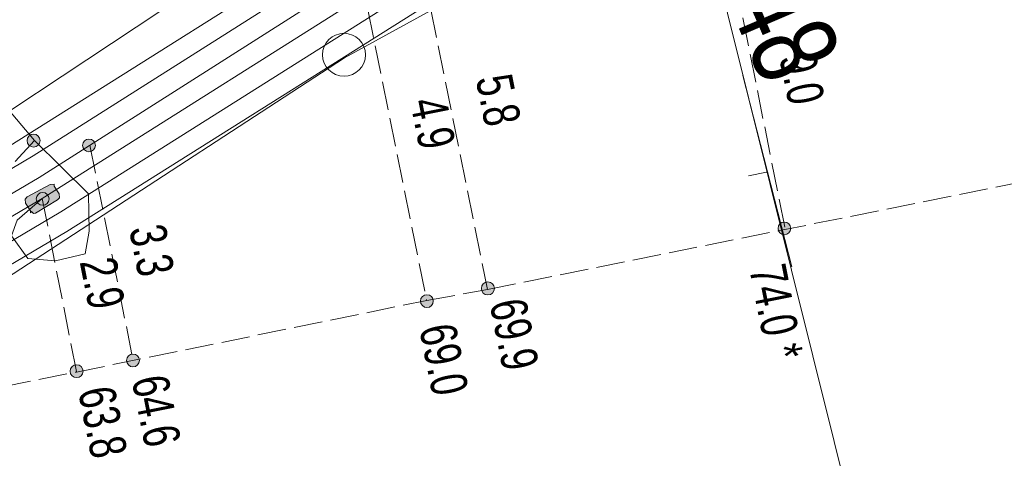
# Model space of a CAD drawing. Header units: metres. Extents: x -740 to 758, y -633 to 854.
# Tile 129 of 256: x -447 to -433, y 166 to 172. Entities that reach past the tile are written whole.
import ezdxf

# ---------------------------------------------------------------- set-up
doc = ezdxf.new("R2010")
doc.units = ezdxf.units.M
doc.header["$MEASUREMENT"] = 0
doc.linetypes.add('416_125', pattern=[0.5408, 0.416, -0.1248])
for name, color, linetype in [('Grundkarte.LOVION', 7, 'Continuous'), ('Strom.LOVION', 7, 'Continuous'), ('StromBemass.LOVION', 7, 'Continuous'), ('Wasser.LOVION', 7, 'Continuous')]:
    doc.layers.add(name, color=color, linetype=linetype)
doc.styles.add('ERSTELLTER_STIL_1', font='arial.ttf')

msp = doc.modelspace()

# ---------------------------------------------------------------- hatches: boundary and pattern name
at = {"layer": 'Strom.LOVION', "linetype": 'Continuous', "lineweight": 13}
msp.add_hatch(color=7, dxfattribs=at).paths.add_polyline_path([(-447.115, 169.492), (-446.794, 169.686), (-446.767, 169.718), (-446.773, 169.777), (-446.843, 169.888), (-446.846, 169.918), (-446.904, 169.912), (-447.241, 169.731), (-447.268, 169.699), (-447.262, 169.64), (-447.192, 169.529), (-447.189, 169.5), (-447.176, 169.516), (-447.144, 169.489)])
at = {"layer": 'StromBemass.LOVION', "linetype": 'Continuous', "lineweight": 13}
for points in [[(-447.071, 170.492), (-447.064, 170.502), (-447.058, 170.512), (-447.054, 170.523), (-447.051, 170.535), (-447.049, 170.547), (-447.049, 170.559), (-447.051, 170.571), (-447.054, 170.582), (-447.058, 170.594), (-447.064, 170.604), (-447.071, 170.614), (-447.08, 170.622), (-447.089, 170.63), (-447.099, 170.636), (-447.11, 170.642), (-447.121, 170.645), (-447.133, 170.647), (-447.145, 170.648), (-447.157, 170.647), (-447.169, 170.645), (-447.18, 170.641), (-447.191, 170.636), (-447.201, 170.63), (-447.21, 170.622), (-447.219, 170.613), (-447.226, 170.603), (-447.231, 170.593), (-447.236, 170.582), (-447.239, 170.57), (-447.24, 170.558), (-447.24, 170.546), (-447.239, 170.534), (-447.236, 170.523), (-447.231, 170.512), (-447.225, 170.501), (-447.218, 170.491), (-447.21, 170.483), (-447.201, 170.475), (-447.191, 170.469), (-447.18, 170.464), (-447.168, 170.46), (-447.156, 170.458), (-447.144, 170.457), (-447.132, 170.458), (-447.121, 170.46), (-447.109, 170.464), (-447.098, 170.469), (-447.088, 170.475), (-447.079, 170.483)], [(-446.264, 170.423), (-446.257, 170.433), (-446.252, 170.443), (-446.248, 170.454), (-446.245, 170.465), (-446.243, 170.477), (-446.243, 170.489), (-446.245, 170.5), (-446.248, 170.512), (-446.252, 170.523), (-446.258, 170.533), (-446.265, 170.542), (-446.273, 170.551), (-446.282, 170.558), (-446.292, 170.565), (-446.302, 170.57), (-446.314, 170.573), (-446.325, 170.575), (-446.337, 170.576), (-446.349, 170.575), (-446.36, 170.573), (-446.371, 170.569), (-446.382, 170.564), (-446.392, 170.558), (-446.401, 170.55), (-446.409, 170.542), (-446.416, 170.532), (-446.421, 170.522), (-446.426, 170.511), (-446.429, 170.5), (-446.43, 170.488), (-446.43, 170.476), (-446.428, 170.465), (-446.425, 170.453), (-446.421, 170.442), (-446.415, 170.432), (-446.408, 170.423), (-446.4, 170.414), (-446.391, 170.407), (-446.381, 170.4), (-446.371, 170.395), (-446.36, 170.392), (-446.348, 170.39), (-446.336, 170.389), (-446.325, 170.39), (-446.313, 170.392), (-446.302, 170.396), (-446.291, 170.401), (-446.281, 170.407), (-446.272, 170.415)], [(-446.94, 169.643), (-446.933, 169.653), (-446.928, 169.663), (-446.923, 169.674), (-446.921, 169.685), (-446.919, 169.697), (-446.919, 169.708), (-446.921, 169.72), (-446.924, 169.731), (-446.928, 169.742), (-446.934, 169.753), (-446.941, 169.762), (-446.949, 169.771), (-446.958, 169.778), (-446.968, 169.784), (-446.978, 169.789), (-446.989, 169.793), (-447.001, 169.795), (-447.013, 169.796), (-447.024, 169.795), (-447.036, 169.793), (-447.047, 169.789), (-447.058, 169.784), (-447.067, 169.778), (-447.077, 169.77), (-447.085, 169.762), (-447.091, 169.752), (-447.097, 169.742), (-447.101, 169.731), (-447.104, 169.72), (-447.106, 169.708), (-447.106, 169.696), (-447.104, 169.685), (-447.101, 169.673), (-447.097, 169.662), (-447.091, 169.652), (-447.084, 169.643), (-447.076, 169.634), (-447.067, 169.627), (-447.057, 169.62), (-447.046, 169.615), (-447.035, 169.612), (-447.024, 169.61), (-447.012, 169.609), (-447, 169.61), (-446.989, 169.612), (-446.978, 169.616), (-446.967, 169.621), (-446.957, 169.627), (-446.948, 169.634)], [(-436.112, 169.212), (-436.105, 169.221), (-436.1, 169.231), (-436.096, 169.242), (-436.093, 169.253), (-436.092, 169.264), (-436.092, 169.276), (-436.093, 169.287), (-436.096, 169.298), (-436.1, 169.309), (-436.106, 169.319), (-436.113, 169.328), (-436.121, 169.337), (-436.129, 169.344), (-436.139, 169.35), (-436.15, 169.355), (-436.161, 169.359), (-436.172, 169.361), (-436.183, 169.361), (-436.195, 169.361), (-436.206, 169.359), (-436.217, 169.355), (-436.228, 169.35), (-436.237, 169.344), (-436.246, 169.336), (-436.254, 169.328), (-436.261, 169.319), (-436.266, 169.309), (-436.27, 169.298), (-436.273, 169.287), (-436.275, 169.275), (-436.275, 169.264), (-436.273, 169.252), (-436.27, 169.241), (-436.266, 169.23), (-436.26, 169.22), (-436.254, 169.211), (-436.246, 169.203), (-436.237, 169.195), (-436.227, 169.189), (-436.217, 169.184), (-436.206, 169.181), (-436.194, 169.179), (-436.183, 169.178), (-436.171, 169.179), (-436.16, 169.181), (-436.149, 169.185), (-436.139, 169.19), (-436.129, 169.196), (-436.12, 169.203)], [(-440.44, 168.333), (-440.433, 168.343), (-440.427, 168.353), (-440.423, 168.364), (-440.42, 168.376), (-440.419, 168.388), (-440.419, 168.4), (-440.42, 168.412), (-440.423, 168.423), (-440.428, 168.434), (-440.433, 168.445), (-440.441, 168.454), (-440.449, 168.463), (-440.458, 168.47), (-440.468, 168.477), (-440.479, 168.482), (-440.49, 168.485), (-440.502, 168.488), (-440.514, 168.488), (-440.526, 168.488), (-440.537, 168.485), (-440.549, 168.482), (-440.559, 168.476), (-440.57, 168.47), (-440.579, 168.462), (-440.587, 168.454), (-440.594, 168.444), (-440.599, 168.434), (-440.604, 168.422), (-440.607, 168.411), (-440.608, 168.399), (-440.608, 168.387), (-440.607, 168.375), (-440.604, 168.364), (-440.599, 168.353), (-440.593, 168.342), (-440.586, 168.333), (-440.578, 168.324), (-440.569, 168.316), (-440.559, 168.31), (-440.548, 168.305), (-440.537, 168.301), (-440.525, 168.299), (-440.513, 168.299), (-440.501, 168.299), (-440.49, 168.302), (-440.478, 168.305), (-440.467, 168.31), (-440.457, 168.317), (-440.448, 168.324)], [(-441.33, 168.149), (-441.323, 168.158), (-441.318, 168.168), (-441.313, 168.179), (-441.311, 168.191), (-441.309, 168.202), (-441.309, 168.214), (-441.311, 168.226), (-441.314, 168.237), (-441.318, 168.248), (-441.324, 168.258), (-441.331, 168.268), (-441.339, 168.276), (-441.348, 168.284), (-441.358, 168.29), (-441.368, 168.295), (-441.38, 168.299), (-441.391, 168.301), (-441.403, 168.302), (-441.415, 168.301), (-441.426, 168.299), (-441.437, 168.295), (-441.448, 168.29), (-441.458, 168.284), (-441.467, 168.276), (-441.475, 168.267), (-441.482, 168.258), (-441.487, 168.248), (-441.492, 168.237), (-441.495, 168.225), (-441.496, 168.214), (-441.496, 168.202), (-441.494, 168.19), (-441.491, 168.179), (-441.487, 168.168), (-441.481, 168.158), (-441.474, 168.148), (-441.466, 168.14), (-441.457, 168.132), (-441.447, 168.126), (-441.437, 168.121), (-441.426, 168.117), (-441.414, 168.115), (-441.402, 168.114), (-441.39, 168.115), (-441.379, 168.117), (-441.368, 168.121), (-441.357, 168.126), (-441.347, 168.132), (-441.338, 168.14)], [(-445.621, 167.281), (-445.614, 167.291), (-445.608, 167.301), (-445.604, 167.312), (-445.601, 167.323), (-445.6, 167.335), (-445.6, 167.347), (-445.601, 167.359), (-445.604, 167.37), (-445.609, 167.381), (-445.614, 167.391), (-445.621, 167.401), (-445.63, 167.409), (-445.639, 167.417), (-445.649, 167.423), (-445.659, 167.428), (-445.671, 167.432), (-445.682, 167.434), (-445.694, 167.435), (-445.706, 167.434), (-445.717, 167.432), (-445.728, 167.428), (-445.739, 167.423), (-445.749, 167.416), (-445.758, 167.409), (-445.766, 167.4), (-445.773, 167.391), (-445.779, 167.38), (-445.783, 167.369), (-445.786, 167.358), (-445.787, 167.346), (-445.787, 167.334), (-445.786, 167.323), (-445.783, 167.311), (-445.778, 167.3), (-445.773, 167.29), (-445.766, 167.28), (-445.758, 167.272), (-445.749, 167.264), (-445.739, 167.258), (-445.728, 167.253), (-445.717, 167.25), (-445.705, 167.247), (-445.693, 167.247), (-445.682, 167.247), (-445.67, 167.25), (-445.659, 167.253), (-445.648, 167.258), (-445.638, 167.265), (-445.629, 167.272)], [(-446.444, 167.124), (-446.437, 167.134), (-446.431, 167.144), (-446.427, 167.155), (-446.424, 167.166), (-446.423, 167.178), (-446.423, 167.19), (-446.424, 167.202), (-446.427, 167.213), (-446.431, 167.224), (-446.437, 167.235), (-446.444, 167.244), (-446.452, 167.253), (-446.461, 167.26), (-446.471, 167.267), (-446.482, 167.272), (-446.493, 167.275), (-446.505, 167.277), (-446.517, 167.278), (-446.529, 167.277), (-446.54, 167.275), (-446.552, 167.271), (-446.562, 167.266), (-446.572, 167.26), (-446.581, 167.252), (-446.589, 167.244), (-446.596, 167.234), (-446.602, 167.224), (-446.606, 167.213), (-446.609, 167.201), (-446.611, 167.189), (-446.611, 167.178), (-446.609, 167.166), (-446.606, 167.154), (-446.602, 167.143), (-446.596, 167.133), (-446.589, 167.124), (-446.581, 167.115), (-446.572, 167.107), (-446.562, 167.101), (-446.551, 167.096), (-446.54, 167.092), (-446.528, 167.09), (-446.516, 167.09), (-446.505, 167.09), (-446.493, 167.093), (-446.482, 167.096), (-446.471, 167.101), (-446.461, 167.108), (-446.452, 167.115)]]:
    msp.add_hatch(color=7, dxfattribs=at).paths.add_polyline_path(points)

# ---------------------------------------------------------------- linework, layer by layer
at = {"layer": 'Grundkarte.LOVION', "color": 253, "linetype": 'Continuous', "lineweight": 18}
msp.add_lwpolyline([(-403.132, 106.582), (-420.29, 105.23), (-421.747, 111.058), (-437.326, 173.671), (-437.075, 175.942), (-436.292, 182.136), (-435.859, 185.873), (-435.29, 190.628), (-325.501, 184.397), (-304.432, 183.236), (-303.122, 166.812), (-298.83, 112.938), (-299.773, 112.905), (-306.945, 112.499), (-382.274, 108.178), (-399.64, 106.835)], close=True, dxfattribs=at)
at = {"layer": 'Grundkarte.LOVION', "color": 8, "linetype": 'Continuous', "lineweight": 18}
for points in [[(-403.132, 106.582), (-420.29, 105.23), (-421.747, 111.058), (-437.326, 173.671), (-437.075, 175.942), (-436.292, 182.136), (-435.859, 185.873), (-435.29, 190.628), (-325.501, 184.397), (-304.432, 183.236), (-303.122, 166.812), (-298.83, 112.938), (-299.773, 112.905), (-306.945, 112.499), (-382.274, 108.178), (-399.64, 106.835)], [(-450.971, 166.307), (-442.608, 171.765), (-440.644, 172.844), (-439.039, 173.356), (-437.326, 173.671), (-421.747, 111.058), (-436.252, 107.364)]]:
    msp.add_lwpolyline(points, close=True, dxfattribs=at)
for points in [[(-451.156, 176.368), (-445.708, 179.59), (-444.199, 180.181), (-441.155, 181.395), (-436.292, 182.136), (-437.075, 175.942), (-437.326, 173.671), (-439.039, 173.356), (-440.644, 172.844), (-442.608, 171.765), (-450.971, 166.307)], [(-451.156, 176.368), (-445.708, 179.59), (-444.199, 180.181), (-441.155, 181.395), (-436.292, 182.136), (-437.075, 175.942), (-437.326, 173.671), (-439.039, 173.356), (-440.644, 172.844), (-442.608, 171.765), (-450.971, 166.307)], [(-456.481, 165.237), (-454.714, 166.207), (-443.834, 173.419), (-442.066, 174.39), (-441.615, 174.611), (-440.681, 175.028), (-440.191, 175.164), (-439.565, 175.403), (-439.245, 175.463), (-438.9, 175.556), (-438.32, 175.672), (-437.916, 175.771), (-437.075, 175.942)], [(-436.073, 168.71), (-436.79, 171.507)], [(-436.705, 170.037), (-436.444, 170.092)]]:
    msp.add_lwpolyline(points, dxfattribs=at)
at = {"layer": 'Grundkarte.LOVION', "color": 253, "linetype": 'Continuous', "lineweight": 18}
msp.add_lwpolyline([(-473.65, 157.647), (-463.579, 160.139), (-458.924, 161.806), (-454.136, 164.225), (-450.971, 166.307), (-442.608, 171.765), (-440.644, 172.844), (-439.039, 173.356), (-437.326, 173.671), (-421.747, 111.058), (-414.464, 81.918), (-417.41, 81.217)], dxfattribs=at)
at = {"layer": 'Grundkarte.LOVION', "color": 9, "linetype": 'Continuous', "lineweight": 18}
msp.add_circle((-442.613, 171.808), 0.313, dxfattribs=at)
at = {"layer": 'Strom.LOVION', "color": 1, "linetype": 'Continuous', "lineweight": 18}
for points in [[(-436.554, 185.879), (-437.075, 181.38), (-442.175, 173.832), (-447.491, 170.475), (-455.202, 165.908), (-462.719, 162.07), (-467.52, 160.389), (-472.224, 159.382)], [(-436.322, 185.311), (-436.586, 183.024), (-436.357, 182.352), (-436.493, 181.171), (-441.748, 173.401), (-447.062, 170.015), (-454.901, 165.391), (-462.502, 161.515), (-467.361, 159.828), (-472.845, 158.627)], [(-436.013, 185.326), (-436.235, 183.516), (-436.3, 182.978), (-436.662, 182.44), (-436.797, 181.259), (-441.976, 173.615), (-447.152, 170.331), (-455.043, 165.643), (-462.602, 161.786), (-467.432, 160.102), (-472.541, 158.997)]]:
    msp.add_lwpolyline(points, dxfattribs=at)
at = {"layer": 'Strom.LOVION', "color": 5, "linetype": 'Continuous', "lineweight": 18}
msp.add_lwpolyline([(-447.018, 169.709), (-447.386, 169.392), (-447.467, 169.162), (-447.227, 168.831), (-446.825, 168.796), (-446.391, 168.898), (-446.335, 169.229), (-446.344, 169.774), (-447.13, 170.555), (-447.581, 171.087), (-455.015, 180.32)], dxfattribs=at)
at = {"layer": 'Strom.LOVION', "color": 150, "linetype": 'Continuous', "lineweight": 18}
for points in [[(-473.162, 158.241), (-467.274, 159.541), (-462.372, 161.247), (-454.771, 165.123), (-447.018, 169.709), (-441.576, 173.152), (-441.333, 173.383), (-441.026, 173.723), (-440.594, 173.987), (-439.828, 174.165), (-438.231, 174.011), (-437.245, 173.9)], [(-473.465, 157.872), (-467.128, 159.26), (-462.256, 160.963), (-454.57, 164.877), (-446.747, 169.513), (-441.319, 172.941), (-440.841, 173.49), (-440.477, 173.703), (-439.77, 173.875), (-437.425, 173.617)], [(-437.471, 173.332), (-439.754, 173.566), (-440.361, 173.419), (-440.655, 173.257), (-441.134, 172.708), (-446.66, 169.226), (-453.323, 165.279), (-454.61, 164.533), (-462.139, 160.679), (-467.155, 158.932), (-473.769, 157.502)]]:
    msp.add_lwpolyline(points, dxfattribs=at)
at = {"layer": 'Strom.LOVION', "color": 7, "linetype": 'Continuous', "lineweight": 13}
msp.add_lwpolyline([(-447.115, 169.492), (-447.144, 169.489), (-447.176, 169.516), (-447.189, 169.5), (-447.192, 169.529), (-447.262, 169.64), (-447.268, 169.699), (-447.241, 169.731), (-446.904, 169.912), (-446.846, 169.918), (-446.843, 169.888), (-446.773, 169.777), (-446.767, 169.718), (-446.794, 169.686)], close=True, dxfattribs=at)
at = {"layer": 'StromBemass.LOVION', "color": 7, "linetype": '416_125', "lineweight": 13}
for points in [[(-437.851, 177.521), (-437.399, 175.319), (-437.005, 173.407), (-436.173, 169.276)], [(-469.649, 162.516), (-467.968, 162.857), (-462.968, 163.864), (-453.433, 165.801), (-446.518, 167.171), (-441.404, 168.218), (-440.518, 168.379), (-432.388, 170.016), (-431.984, 170.115), (-427.984, 170.919), (-418.257, 172.86), (-407.853, 174.971), (-399.723, 176.608), (-398.534, 176.843)], [(-441.665, 174.059), (-440.518, 168.379)], [(-442.374, 173), (-441.404, 168.218)], [(-447.13, 170.555), (-450.191, 167.256)], [(-446.325, 170.486), (-445.694, 167.355)], [(-447.018, 169.709), (-446.518, 167.171)]]:
    msp.add_lwpolyline(points, dxfattribs=at)
at = {"layer": 'StromBemass.LOVION', "color": 7, "linetype": 'Continuous', "lineweight": 13}
for centre, radius in [((-447.145, 170.553), 0.0956), ((-446.337, 170.483), 0.0935), ((-447.012, 169.702), 0.0934), ((-436.183, 169.27), 0.0917), ((-440.513, 168.393), 0.0949), ((-441.403, 168.208), 0.0936), ((-445.694, 167.341), 0.0939), ((-446.517, 167.184), 0.0943)]:
    msp.add_circle(centre, radius, dxfattribs=at)

# ---------------------------------------------------------------- texts
at = {"layer": 'StromBemass.LOVION', "color": 7, "linetype": 'Continuous', "lineweight": 13, "attachment_point": 7, "style": 'ERSTELLTER_STIL_1'}
for s, insert, char_height, rotation in [('{\\A1;\\W0.71558x;9.0}', (-436.266, 171.771), 0.53355, 281.2456), ('{\\A1;\\W0.71558x;5.8}', (-440.699, 171.457), 0.53354, 281.246), ('{\\A1;\\W0.71557x;4.9}', (-441.656, 171.12), 0.53355, 281.2459), ('{\\A1;\\W0.71558x;3.3}', (-445.76, 169.262), 0.53355, 281.2456), ('{\\A1;\\W0.71559x;2.9}', (-446.481, 168.782), 0.53354, 281.2457), ('{\\A1;\\W0.71558x;74.0 *}', (-436.705, 168.68), 0.53355, 281.2456), ('{\\A1;\\W0.71558x;69.9}', (-440.496, 168.179), 0.53354, 281.2457), ('{\\A1;\\W0.71557x;69.0}', (-441.524, 167.812), 0.53355, 281.2459), ('{\\A1;\\W0.71558x;64.6}', (-445.722, 167.062), 0.53354, 281.2457), ('{\\A1;\\W0.71558x;63.8}', (-446.504, 166.897), 0.53354, 281.2457)]:
    msp.add_mtext(s, dxfattribs=dict(at, insert=insert, char_height=char_height, rotation=rotation))
at = {"layer": 'Wasser.LOVION', "color": 150, "linetype": 'Continuous', "lineweight": 18, "char_height": 1.42279, "attachment_point": 7, "style": 'ERSTELLTER_STIL_1'}
for insert, rotation in [((-458.882, 171.267), 14.5139), ((-458.856, 171.246), 14.5141)]:
    msp.add_mtext('{\\A1;\\W0.71927x;150 GGG KA ZM (1982)}', dxfattribs=dict(at, insert=insert, rotation=rotation))
at = {"layer": 'Wasser.LOVION', "color": 7, "linetype": 'Continuous', "lineweight": 13, "insert": (-437.662, 174.041), "char_height": 1.24492, "attachment_point": 7, "rotation": 293.246, "style": 'ERSTELLTER_STIL_1'}
msp.add_mtext('{\\A1;\\W0.71562x;H148}', dxfattribs=at)

doc.saveas('drawing.dxf')
